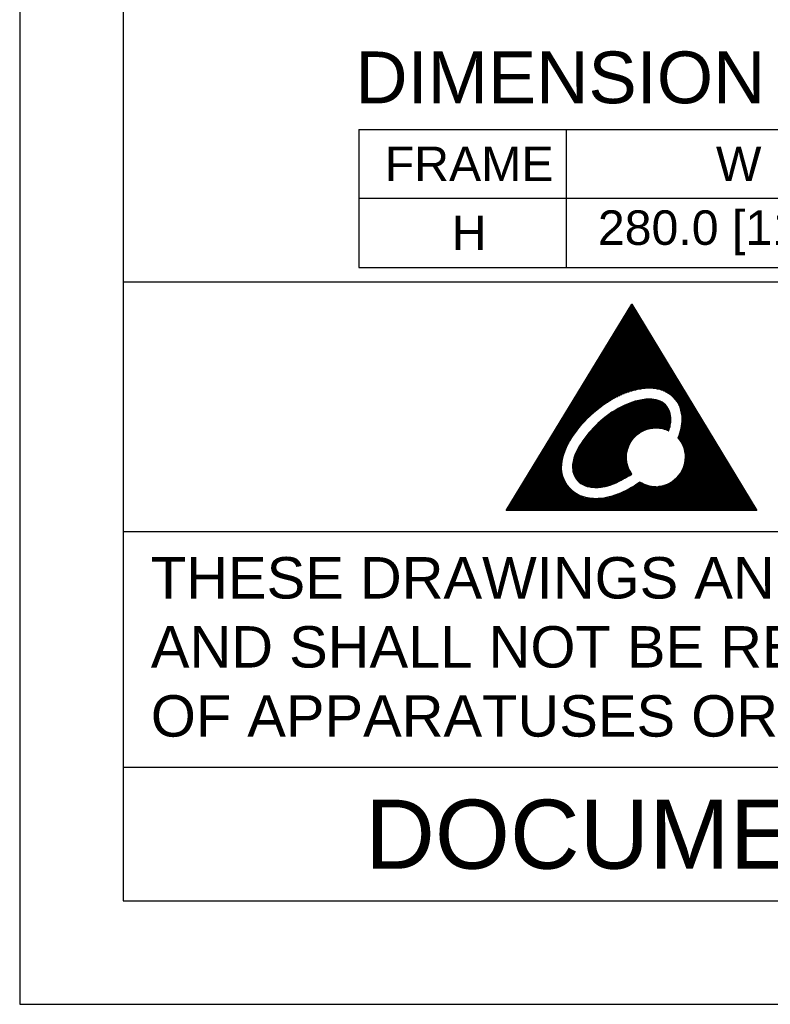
# Model space of a CAD drawing. Header units: millimetres. Extents: x 0 to 1700, y 17 to 1205.
# Tile 1 of 51: x 0 to 217, y 17 to 303. Entities that reach past the tile are written whole.
import ezdxf
from ezdxf.enums import TextEntityAlignment as Align

# ---------------------------------------------------------------- set-up
doc = ezdxf.new("R2010")
doc.units = ezdxf.units.MM
doc.header["$LTSCALE"] = 77.505185
doc.layers.get('0').update_dxf_attribs({"linetype": 'CONTINUOUS'})
for name, color, linetype in [('DF', 3, 'CONTINUOUS'), ('SPEC', 1, 'CONTINUOUS'), ('TXT', 7, 'CONTINUOUS')]:
    doc.layers.add(name, color=color, linetype=linetype)
doc.styles.get("Standard").update_dxf_attribs({"font": 'arial.ttf'})
doc.styles.add('STYLE1', font='arial.ttf')

# ---------------------------------------------------------------- blocks, each defined once
blk = doc.blocks.new('A$C16500')
at = {"color": 4, "linetype": 'Continuous', "lineweight": 0}
for p, q in [((10.947, 19.083), (0, 1.089)), ((21.84, 1.089), (10.947, 19.083)), ((0, 1.089), (21.84, 1.089))]:
    blk.add_line(p, q, dxfattribs=at)
at = {"color": 4}
for p, q in [((0, 1.089), (10.947, 19.083)), ((10.836, 18.901), (11.058, 18.901)), ((10.886, 18.983), (11.008, 18.983)), ((10.936, 19.065), (10.958, 19.065)), ((10.947, 19.083), (21.84, 1.089)), ((10.339, 18.083), (11.553, 18.083)), ((10.388, 18.165), (11.503, 18.165)), ((10.438, 18.247), (11.454, 18.247)), ((10.488, 18.328), (11.404, 18.328)), ((10.538, 18.41), (11.355, 18.41)), ((10.588, 18.492), (11.305, 18.492)), ((10.637, 18.574), (11.256, 18.574)), ((10.687, 18.656), (11.206, 18.656)), ((10.737, 18.737), (11.157, 18.737)), ((10.787, 18.819), (11.107, 18.819)), ((9.791, 17.183), (12.098, 17.183)), ((9.841, 17.265), (12.048, 17.265)), ((9.891, 17.347), (11.999, 17.347)), ((9.94, 17.428), (11.949, 17.428)), ((9.99, 17.51), (11.899, 17.51)), ((10.04, 17.592), (11.85, 17.592)), ((10.09, 17.674), (11.8, 17.674)), ((10.14, 17.756), (11.751, 17.756)), ((10.189, 17.837), (11.701, 17.837)), ((10.239, 17.919), (11.652, 17.919)), ((10.289, 18.001), (11.602, 18.001)), ((9.293, 16.365), (12.593, 16.365)), ((9.343, 16.447), (12.543, 16.447)), ((9.393, 16.528), (12.494, 16.528)), ((9.443, 16.61), (12.444, 16.61)), ((9.492, 16.692), (12.395, 16.692)), ((9.542, 16.774), (12.345, 16.774)), ((9.592, 16.856), (12.296, 16.856)), ((9.642, 16.937), (12.246, 16.937)), ((9.692, 17.019), (12.197, 17.019)), ((9.741, 17.101), (12.147, 17.101)), ((8.746, 15.465), (13.138, 15.465)), ((8.796, 15.547), (13.088, 15.547)), ((8.845, 15.628), (13.039, 15.628)), ((8.895, 15.71), (12.989, 15.71)), ((8.945, 15.792), (12.94, 15.792)), ((8.995, 15.874), (12.89, 15.874)), ((9.044, 15.956), (12.841, 15.956)), ((9.094, 16.037), (12.791, 16.037)), ((9.144, 16.119), (12.741, 16.119)), ((9.194, 16.201), (12.692, 16.201)), ((9.244, 16.283), (12.642, 16.283)), ((8.248, 14.647), (13.633, 14.647)), ((8.298, 14.728), (13.583, 14.728)), ((8.348, 14.81), (13.534, 14.81)), ((8.397, 14.892), (13.484, 14.892)), ((8.447, 14.974), (13.435, 14.974)), ((8.497, 15.056), (13.385, 15.056)), ((8.547, 15.137), (13.336, 15.137)), ((8.597, 15.219), (13.286, 15.219)), ((8.646, 15.301), (13.237, 15.301)), ((8.696, 15.383), (13.187, 15.383)), ((7.701, 13.747), (14.178, 13.747)), ((7.75, 13.828), (14.128, 13.828)), ((7.8, 13.91), (14.079, 13.91)), ((7.85, 13.992), (14.029, 13.992)), ((7.9, 14.074), (13.98, 14.074)), ((7.949, 14.156), (13.93, 14.156)), ((7.999, 14.237), (13.881, 14.237)), ((8.049, 14.319), (13.831, 14.319)), ((8.099, 14.401), (13.782, 14.401)), ((8.149, 14.483), (13.732, 14.483)), ((8.198, 14.565), (13.682, 14.565)), ((7.203, 12.928), (14.673, 12.928)), ((7.253, 13.01), (14.624, 13.01)), ((7.302, 13.092), (14.574, 13.092)), ((7.352, 13.174), (14.524, 13.174)), ((7.402, 13.256), (14.475, 13.256)), ((7.452, 13.338), (14.425, 13.338)), ((7.501, 13.419), (14.376, 13.419)), ((7.551, 13.501), (14.326, 13.501)), ((7.601, 13.583), (14.277, 13.583)), ((7.651, 13.665), (14.227, 13.665)), ((6.655, 12.028), (15.218, 12.028)), ((6.705, 12.11), (15.168, 12.11)), ((6.755, 12.192), (15.119, 12.192)), ((6.805, 12.274), (15.069, 12.274)), ((6.854, 12.356), (15.02, 12.356)), ((6.904, 12.438), (14.97, 12.438)), ((6.954, 12.519), (14.921, 12.519)), ((7.004, 12.601), (14.871, 12.601)), ((7.053, 12.683), (14.822, 12.683)), ((7.103, 12.765), (14.772, 12.765)), ((7.153, 12.847), (14.723, 12.847)), ((6.158, 11.21), (10.077, 11.21)), ((6.207, 11.292), (10.273, 11.292)), ((6.257, 11.374), (10.486, 11.374)), ((6.307, 11.456), (10.721, 11.456)), ((6.357, 11.538), (10.99, 11.538)), ((6.406, 11.619), (11.312, 11.619)), ((6.456, 11.701), (11.75, 11.701)), ((6.506, 11.783), (15.366, 11.783)), ((6.556, 11.865), (15.317, 11.865)), ((6.605, 11.947), (15.267, 11.947)), ((13.14, 11.701), (15.416, 11.701)), ((13.475, 11.619), (15.465, 11.619)), ((13.707, 11.538), (15.515, 11.538)), ((13.891, 11.456), (15.565, 11.456)), ((14.044, 11.374), (15.614, 11.374)), ((14.176, 11.292), (15.664, 11.292)), ((14.292, 11.21), (15.713, 11.21)), ((5.61, 10.31), (8.487, 10.31)), ((5.66, 10.392), (8.605, 10.392)), ((5.71, 10.474), (8.728, 10.474)), ((5.759, 10.556), (8.854, 10.556)), ((5.809, 10.638), (8.985, 10.638)), ((5.859, 10.719), (9.12, 10.719)), ((5.909, 10.801), (9.261, 10.801)), ((5.958, 10.883), (9.408, 10.883)), ((6.008, 10.965), (9.562, 10.965)), ((6.058, 11.047), (9.724, 11.047)), ((6.108, 11.128), (9.895, 11.128)), ((10.449, 10.334), (13.855, 10.334)), ((10.641, 10.416), (13.761, 10.416)), ((10.852, 10.498), (13.649, 10.498)), ((11.091, 10.58), (13.511, 10.58)), ((11.374, 10.661), (13.334, 10.661)), ((11.748, 10.743), (13.07, 10.743)), ((14.396, 11.128), (15.763, 11.128)), ((14.488, 11.047), (15.812, 11.047)), ((14.572, 10.965), (15.862, 10.965)), ((14.649, 10.883), (15.911, 10.883)), ((14.718, 10.801), (15.961, 10.801)), ((14.782, 10.719), (16.01, 10.719)), ((14.84, 10.638), (16.06, 10.638)), ((14.894, 10.556), (16.109, 10.556)), ((14.943, 10.474), (16.159, 10.474)), ((14.988, 10.392), (16.208, 10.392)), ((15.029, 10.31), (16.258, 10.31)), ((5.112, 9.492), (7.459, 9.492)), ((5.162, 9.574), (7.551, 9.574)), ((5.212, 9.656), (7.645, 9.656)), ((5.262, 9.738), (7.742, 9.738)), ((5.311, 9.819), (7.84, 9.819)), ((5.361, 9.901), (7.941, 9.901)), ((5.411, 9.983), (8.045, 9.983)), ((5.461, 10.065), (8.151, 10.065)), ((5.51, 10.147), (8.26, 10.147)), ((5.56, 10.228), (8.372, 10.228)), ((9.01, 9.516), (14.302, 9.516)), ((9.128, 9.598), (14.282, 9.598)), ((9.251, 9.68), (14.258, 9.68)), ((9.379, 9.762), (14.229, 9.762)), ((9.511, 9.843), (14.195, 9.843)), ((9.649, 9.925), (14.157, 9.925)), ((9.793, 10.007), (14.112, 10.007)), ((9.944, 10.089), (14.061, 10.089)), ((10.103, 10.171), (14.002, 10.171)), ((10.27, 10.252), (13.934, 10.252)), ((15.067, 10.228), (16.307, 10.228)), ((15.101, 10.147), (16.357, 10.147)), ((15.132, 10.065), (16.407, 10.065)), ((15.16, 9.983), (16.456, 9.983)), ((15.186, 9.901), (16.506, 9.901)), ((15.208, 9.819), (16.555, 9.819)), ((15.228, 9.738), (16.605, 9.738)), ((15.246, 9.656), (16.654, 9.656)), ((15.261, 9.574), (16.704, 9.574)), ((15.274, 9.492), (16.753, 9.492)), ((4.565, 8.592), (6.574, 8.592)), ((4.614, 8.674), (6.646, 8.674)), ((4.664, 8.756), (6.72, 8.756)), ((4.714, 8.838), (6.795, 8.838)), ((4.764, 8.919), (6.872, 8.919)), ((4.814, 9.001), (6.951, 9.001)), ((4.863, 9.083), (7.031, 9.083)), ((4.913, 9.165), (7.113, 9.165)), ((4.963, 9.247), (7.196, 9.247)), ((5.013, 9.328), (7.282, 9.328)), ((5.062, 9.41), (7.369, 9.41)), ((7.913, 8.616), (14.319, 8.616)), ((8, 8.698), (14.331, 8.698)), ((8.089, 8.78), (14.34, 8.78)), ((8.18, 8.862), (14.347, 8.862)), ((8.274, 8.943), (14.351, 8.943)), ((8.37, 9.025), (14.353, 9.025)), ((8.469, 9.107), (14.352, 9.107)), ((8.571, 9.189), (14.348, 9.189)), ((8.676, 9.271), (14.341, 9.271)), ((8.784, 9.352), (14.332, 9.352)), ((8.895, 9.434), (14.319, 9.434)), ((15.277, 8.592), (17.298, 8.592)), ((15.284, 9.41), (16.803, 9.41)), ((15.286, 8.674), (17.248, 8.674)), ((15.293, 9.328), (16.852, 9.328)), ((15.293, 8.756), (17.199, 8.756)), ((15.299, 9.247), (16.902, 9.247)), ((15.299, 8.838), (17.149, 8.838)), ((15.303, 9.165), (16.951, 9.165)), ((15.303, 8.919), (17.1, 8.919)), ((15.305, 9.083), (17.001, 9.083)), ((15.305, 9.001), (17.05, 9.001)), ((4.067, 7.774), (5.93, 7.774)), ((4.117, 7.856), (5.988, 7.856)), ((4.167, 7.938), (6.047, 7.938)), ((4.216, 8.019), (6.108, 8.019)), ((4.266, 8.101), (6.17, 8.101)), ((4.316, 8.183), (6.234, 8.183)), ((4.366, 8.265), (6.299, 8.265)), ((4.415, 8.347), (6.365, 8.347)), ((4.465, 8.428), (6.433, 8.428)), ((4.515, 8.51), (6.503, 8.51)), ((7.15, 7.798), (11.506, 7.798)), ((7.218, 7.88), (11.625, 7.88)), ((7.288, 7.962), (11.761, 7.962)), ((7.36, 8.043), (11.918, 8.043)), ((7.433, 8.125), (12.107, 8.125)), ((7.509, 8.207), (12.352, 8.207)), ((7.586, 8.289), (12.764, 8.289)), ((7.664, 8.371), (14.267, 8.371)), ((7.745, 8.452), (14.287, 8.452)), ((7.828, 8.534), (14.304, 8.534)), ((13.35, 8.289), (14.245, 8.289)), ((13.727, 8.207), (14.221, 8.207)), ((13.957, 8.125), (14.197, 8.125)), ((14.157, 8.043), (14.172, 8.043)), ((15.086, 7.774), (17.793, 7.774)), ((15.113, 7.856), (17.744, 7.856)), ((15.138, 7.938), (17.694, 7.938)), ((15.161, 8.019), (17.645, 8.019)), ((15.183, 8.101), (17.595, 8.101)), ((15.203, 8.183), (17.546, 8.183)), ((15.221, 8.265), (17.496, 8.265)), ((15.238, 8.347), (17.447, 8.347)), ((15.252, 8.428), (17.397, 8.428)), ((15.265, 8.51), (17.348, 8.51)), ((3.519, 6.874), (5.386, 6.874)), ((3.569, 6.956), (5.428, 6.956)), ((3.619, 7.038), (5.472, 7.038)), ((3.669, 7.119), (5.517, 7.119)), ((3.719, 7.201), (5.564, 7.201)), ((3.768, 7.283), (5.612, 7.283)), ((3.818, 7.365), (5.662, 7.365)), ((3.868, 7.447), (5.712, 7.447)), ((3.918, 7.528), (5.765, 7.528)), ((3.967, 7.61), (5.819, 7.61)), ((4.017, 7.692), (5.874, 7.692)), ((6.494, 6.898), (10.753, 6.898)), ((6.547, 6.98), (10.796, 6.98)), ((6.601, 7.062), (10.842, 7.062)), ((6.657, 7.143), (10.892, 7.143)), ((6.714, 7.225), (10.947, 7.225)), ((6.772, 7.307), (11.006, 7.307)), ((6.831, 7.389), (11.071, 7.389)), ((6.892, 7.471), (11.142, 7.471)), ((6.954, 7.552), (11.22, 7.552)), ((7.018, 7.634), (11.305, 7.634)), ((7.083, 7.716), (11.4, 7.716)), ((14.962, 7.447), (17.991, 7.447)), ((14.995, 7.528), (17.942, 7.528)), ((15.014, 7.365), (18.041, 7.365)), ((15.027, 7.61), (17.892, 7.61)), ((15.058, 7.692), (17.843, 7.692)), ((15.079, 7.283), (18.09, 7.283)), ((15.138, 7.201), (18.14, 7.201)), ((15.193, 7.119), (18.19, 7.119)), ((15.243, 7.038), (18.239, 7.038)), ((15.289, 6.956), (18.289, 6.956)), ((15.332, 6.874), (18.338, 6.874)), ((3.022, 6.056), (5.042, 6.056)), ((3.071, 6.138), (5.069, 6.138)), ((3.121, 6.219), (5.099, 6.219)), ((3.171, 6.301), (5.129, 6.301)), ((3.221, 6.383), (5.162, 6.383)), ((3.271, 6.465), (5.195, 6.465)), ((3.32, 6.547), (5.23, 6.547)), ((3.37, 6.628), (5.267, 6.628)), ((3.42, 6.71), (5.305, 6.71)), ((3.47, 6.792), (5.345, 6.792)), ((6.048, 6.08), (10.499, 6.08)), ((6.085, 6.162), (10.512, 6.162)), ((6.123, 6.243), (10.527, 6.243)), ((6.164, 6.325), (10.546, 6.325)), ((6.206, 6.407), (10.567, 6.407)), ((6.25, 6.489), (10.59, 6.489)), ((6.296, 6.571), (10.617, 6.571)), ((6.343, 6.652), (10.646, 6.652)), ((6.392, 6.734), (10.679, 6.734)), ((6.443, 6.816), (10.714, 6.816)), ((15.37, 6.792), (18.388, 6.792)), ((15.406, 6.71), (18.437, 6.71)), ((15.438, 6.628), (18.487, 6.628)), ((15.466, 6.547), (18.536, 6.547)), ((15.492, 6.465), (18.586, 6.465)), ((15.515, 6.383), (18.635, 6.383)), ((15.534, 6.301), (18.685, 6.301)), ((15.551, 6.219), (18.734, 6.219)), ((15.565, 6.138), (18.784, 6.138)), ((15.577, 6.056), (18.833, 6.056)), ((2.474, 5.156), (4.844, 5.156)), ((2.524, 5.238), (4.854, 5.238)), ((2.574, 5.319), (4.865, 5.319)), ((2.623, 5.401), (4.878, 5.401)), ((2.673, 5.483), (4.893, 5.483)), ((2.723, 5.565), (4.909, 5.565)), ((2.773, 5.647), (4.927, 5.647)), ((2.823, 5.728), (4.947, 5.728)), ((2.872, 5.81), (4.968, 5.81)), ((2.922, 5.892), (4.991, 5.892)), ((2.972, 5.974), (5.016, 5.974)), ((5.792, 5.18), (10.533, 5.18)), ((5.803, 5.262), (10.515, 5.262)), ((5.816, 5.343), (10.501, 5.343)), ((5.832, 5.425), (10.49, 5.425)), ((5.851, 5.507), (10.481, 5.507)), ((5.872, 5.589), (10.476, 5.589)), ((5.896, 5.671), (10.473, 5.671)), ((5.922, 5.752), (10.473, 5.752)), ((5.95, 5.834), (10.475, 5.834)), ((5.98, 5.916), (10.481, 5.916)), ((6.013, 5.998), (10.488, 5.998)), ((15.527, 5.156), (19.378, 5.156)), ((15.545, 5.238), (19.329, 5.238)), ((15.56, 5.319), (19.279, 5.319)), ((15.572, 5.401), (19.23, 5.401)), ((15.582, 5.483), (19.18, 5.483)), ((15.585, 5.974), (18.883, 5.974)), ((15.589, 5.565), (19.131, 5.565)), ((15.591, 5.892), (18.932, 5.892)), ((15.593, 5.647), (19.081, 5.647)), ((15.595, 5.81), (18.982, 5.81)), ((15.595, 5.728), (19.031, 5.728)), ((1.976, 4.338), (4.87, 4.338)), ((2.026, 4.419), (4.856, 4.419)), ((2.076, 4.501), (4.844, 4.501)), ((2.126, 4.583), (4.835, 4.583)), ((2.175, 4.665), (4.829, 4.665)), ((2.225, 4.747), (4.826, 4.747)), ((2.275, 4.828), (4.825, 4.828)), ((2.325, 4.91), (4.827, 4.91)), ((2.375, 4.992), (4.831, 4.992)), ((2.424, 5.074), (4.837, 5.074)), ((5.776, 4.934), (10.606, 4.934)), ((5.776, 4.852), (10.638, 4.852)), ((5.778, 5.016), (10.578, 5.016)), ((5.78, 4.771), (10.674, 4.771)), ((5.784, 5.098), (10.554, 5.098)), ((5.787, 4.689), (10.713, 4.689)), ((5.797, 4.607), (10.754, 4.607)), ((5.81, 4.525), (10.798, 4.525)), ((5.828, 4.443), (10.844, 4.443)), ((5.849, 4.362), (10.891, 4.362)), ((15.174, 4.338), (19.873, 4.338)), ((15.226, 4.419), (19.824, 4.419)), ((15.273, 4.501), (19.774, 4.501)), ((15.317, 4.583), (19.725, 4.583)), ((15.357, 4.665), (19.675, 4.665)), ((15.393, 4.747), (19.626, 4.747)), ((15.426, 4.828), (19.576, 4.828)), ((15.456, 4.91), (19.527, 4.91)), ((15.483, 4.992), (19.477, 4.992)), ((15.506, 5.074), (19.428, 5.074)), ((1.429, 3.438), (5.231, 3.438)), ((1.479, 3.519), (5.181, 3.519)), ((1.528, 3.601), (5.135, 3.601)), ((1.578, 3.683), (5.093, 3.683)), ((1.628, 3.765), (5.054, 3.765)), ((1.678, 3.847), (5.018, 3.847)), ((1.728, 3.928), (4.986, 3.928)), ((1.777, 4.01), (4.957, 4.01)), ((1.827, 4.092), (4.931, 4.092)), ((1.877, 4.174), (4.908, 4.174)), ((1.927, 4.256), (4.888, 4.256)), ((5.874, 4.28), (10.939, 4.28)), ((5.905, 4.198), (10.83, 4.198)), ((5.941, 4.116), (10.681, 4.116)), ((5.982, 4.034), (10.536, 4.034)), ((6.03, 3.952), (10.392, 3.952)), ((6.085, 3.871), (10.249, 3.871)), ((6.147, 3.789), (10.103, 3.789)), ((6.218, 3.707), (9.953, 3.707)), ((6.3, 3.625), (9.797, 3.625)), ((6.393, 3.543), (9.631, 3.543)), ((6.502, 3.462), (9.45, 3.462)), ((11.435, 3.438), (11.927, 3.438)), ((11.557, 3.519), (11.771, 3.519)), ((14.147, 3.438), (20.418, 3.438)), ((14.303, 3.519), (20.369, 3.519)), ((14.436, 3.601), (20.319, 3.601)), ((14.554, 3.683), (20.27, 3.683)), ((14.659, 3.765), (20.22, 3.765)), ((14.754, 3.847), (20.171, 3.847)), ((14.84, 3.928), (20.121, 3.928)), ((14.918, 4.01), (20.072, 4.01)), ((14.991, 4.092), (20.022, 4.092)), ((15.057, 4.174), (19.972, 4.174)), ((15.118, 4.256), (19.923, 4.256)), ((0.931, 2.619), (6.046, 2.619)), ((0.981, 2.701), (5.925, 2.701)), ((1.031, 2.783), (5.816, 2.783)), ((1.08, 2.865), (5.718, 2.865)), ((1.13, 2.947), (5.63, 2.947)), ((1.18, 3.028), (5.549, 3.028)), ((1.23, 3.11), (5.475, 3.11)), ((1.28, 3.192), (5.406, 3.192)), ((1.329, 3.274), (5.343, 3.274)), ((1.379, 3.356), (5.285, 3.356)), ((6.631, 3.38), (9.246, 3.38)), ((6.789, 3.298), (9.007, 3.298)), ((7.002, 3.216), (8.71, 3.216)), ((7.359, 3.134), (8.262, 3.134)), ((9.914, 2.619), (20.914, 2.619)), ((10.105, 2.701), (20.864, 2.701)), ((10.283, 2.783), (20.814, 2.783)), ((10.45, 2.865), (20.765, 2.865)), ((10.609, 2.947), (20.715, 2.947)), ((10.761, 3.028), (20.666, 3.028)), ((10.906, 3.11), (20.616, 3.11)), ((11.045, 3.192), (12.827, 3.192)), ((11.18, 3.274), (12.362, 3.274)), ((11.309, 3.356), (12.115, 3.356)), ((13.244, 3.192), (20.567, 3.192)), ((13.711, 3.274), (20.517, 3.274)), ((13.959, 3.356), (20.468, 3.356)), ((0.384, 1.719), (21.458, 1.719)), ((0.433, 1.801), (21.409, 1.801)), ((0.483, 1.883), (21.359, 1.883)), ((0.533, 1.965), (21.31, 1.965)), ((0.583, 2.047), (21.26, 2.047)), ((0.632, 2.128), (21.211, 2.128)), ((0.682, 2.21), (7.112, 2.21)), ((0.732, 2.292), (6.77, 2.292)), ((0.782, 2.374), (6.532, 2.374)), ((0.832, 2.456), (6.343, 2.456)), ((0.881, 2.538), (6.184, 2.538)), ((8.497, 2.21), (21.161, 2.21)), ((8.912, 2.292), (21.112, 2.292)), ((9.221, 2.374), (21.062, 2.374)), ((9.479, 2.456), (21.013, 2.456)), ((9.707, 2.538), (20.963, 2.538)), ((21.84, 1.089), (0, 1.089)), ((0.035, 1.147), (21.805, 1.147)), ((0.085, 1.228), (21.755, 1.228)), ((0.135, 1.31), (21.706, 1.31)), ((0.184, 1.392), (21.656, 1.392)), ((0.234, 1.474), (21.607, 1.474)), ((0.284, 1.556), (21.557, 1.556)), ((0.334, 1.638), (21.508, 1.638))]:
    blk.add_line(p, q, dxfattribs=at)
at = {"color": 4, "lineweight": 5}
blk.add_open_spline([(13.035, 3.184), (12.526, 3.184), (12.054, 3.334), (11.656, 3.589), (11.656, 3.589), (11.646, 3.582), (11.636, 3.574), (11.626, 3.567), (11.626, 3.567), (10.388, 2.708), (9.039, 2.157), (7.789, 2.152), (7.789, 2.152), (7.722, 2.152), (7.656, 2.154), (7.592, 2.157), (7.592, 2.157), (6.663, 2.198), (5.955, 2.574), (5.506, 3.075), (5.506, 3.075), (5.055, 3.576), (4.85, 4.173), (4.828, 4.693), (4.828, 4.693), (4.826, 4.734), (4.825, 4.776), (4.825, 4.821), (4.825, 4.821), (4.841, 6.359), (5.892, 8.022), (7.33, 9.374), (7.33, 9.374), (8.774, 10.712), (10.635, 11.739), (12.463, 11.758), (12.463, 11.758), (12.469, 11.759), (12.478, 11.759), (12.49, 11.759), (12.49, 11.759), (13.338, 11.761), (14.063, 11.48), (14.559, 10.978), (14.559, 10.978), (15.056, 10.478), (15.306, 9.783), (15.305, 9.04), (15.305, 9.04), (15.305, 8.523), (15.189, 7.98), (14.956, 7.433), (14.956, 7.433), (15.353, 6.982), (15.595, 6.393), (15.595, 5.746), (15.595, 5.746), (15.595, 4.331), (14.449, 3.184), (13.035, 3.184)], degree=3, knots=[0, 0, 0, 0, 0.066667, 0.066667, 0.066667, 0.066667, 0.133333, 0.133333, 0.133333, 0.133333, 0.2, 0.2, 0.2, 0.2, 0.266667, 0.266667, 0.266667, 0.266667, 0.333333, 0.333333, 0.333333, 0.333333, 0.4, 0.4, 0.4, 0.4, 0.466667, 0.466667, 0.466667, 0.466667, 0.533333, 0.533333, 0.533333, 0.533333, 0.6, 0.6, 0.6, 0.6, 0.666667, 0.666667, 0.666667, 0.666667, 0.733333, 0.733333, 0.733333, 0.733333, 0.8, 0.8, 0.8, 0.8, 0.866667, 0.866667, 0.866667, 0.866667, 0.933333, 0.933333, 0.933333, 0.933333, 1, 1, 1, 1], dxfattribs=at)
at = {"color": 4}
blk.add_open_spline([(14.17, 8.038), (14.22, 8.201), (14.32, 8.528), (14.376, 9.099), (14.289, 9.734), (13.912, 10.367), (13.25, 10.748), (11.891, 10.899), (9.974, 10.25), (7.972, 8.804), (6.463, 7.026), (5.645, 5.361), (5.862, 4.199), (6.23, 3.628), (6.864, 3.199), (7.449, 3.108), (8.328, 3.098), (9.498, 3.371), (10.446, 3.999), (10.949, 4.261)], degree=3, knots=[0, 0, 0, 0, 0.312367, 0.624583, 1.046436, 1.466715, 1.926852, 2.389378, 3.938121, 5.485059, 6.870888, 8.243304, 8.638919, 8.982344, 9.46431, 9.993919, 10.040204, 11.076714, 12.117258, 12.117258, 12.117258, 12.117258], dxfattribs=at)
blk.add_spline([(10.949, 4.261), (10.595, 4.966), (10.473, 5.746), (11.224, 7.557), (13.035, 8.306), (13.618, 8.238), (14.17, 8.038)], degree=3, dxfattribs=at)

msp = doc.modelspace()

# ---------------------------------------------------------------- linework, layer by layer
for p, q in [((0, 1205.48), (0, 17.48)), ((0, 17.48), (840, 17.48))]:
    msp.add_line(p, q)
at = {"linetype": 'Continuous'}
for p, q in [((98.22, 270.92), (758.22, 270.92)), ((98.22, 270.92), (98.22, 230.97)), ((158.22, 270.92), (158.22, 230.97)), ((98.22, 250.97), (758.22, 250.97)), ((98.22, 230.97), (758.22, 230.97))]:
    msp.add_line(p, q, dxfattribs=at)
at = {"layer": 'DF'}
for p, q in [((30, 1175.48), (30, 47.48)), ((810, 226.63), (30, 226.63)), ((810, 154.39), (30, 154.39)), ((810, 86.05), (30, 86.05)), ((30, 47.48), (810, 47.48))]:
    msp.add_line(p, q, dxfattribs=at)

# ---------------------------------------------------------------- block references
at = {"layer": 'TXT', "xscale": 3.321734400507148, "yscale": 3.321734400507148, "zscale": 3.321734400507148}
msp.add_blockref('A$C16500', (140.91, 156.89), dxfattribs=at)

# ---------------------------------------------------------------- texts
at = {"linetype": 'Continuous', "line_spacing_factor": 0.9}
for s, insert, char_height, width, attachment_point in [('DIMENSION', (97.2, 293.5), 15, 118.4944, 1), (' FRAME', (128.22, 260.95), 10, 59.88, 5), ('W', (208.22, 260.95), 10, 99.88, 5), (' H', (128.22, 240.97), 10, 59.88, 5), ('280.0 [11.02]', (208.22, 240.97), 10, 99.88, 5)]:
    msp.add_mtext(s, dxfattribs=dict(at, insert=insert, char_height=char_height, width=width, attachment_point=attachment_point))
at = {"layer": 'SPEC', "insert": (37.98, 147.03), "char_height": 12, "width": 786.9558, "attachment_point": 1, "style": 'STYLE1'}
msp.add_mtext('THESE DRAWINGS AND SPECIFICATIONS ARE THE PROPERTY OF DELTA ELECTRONICS, INC. \\PAND SHALL NOT BE REPRODUCED OR USED AS THE BASIS FOR THE MANUFACTURE OR SELL \\POF APPARATUSES OR DEVICES WITHOUT PERMISSION.', dxfattribs=at)
at = {"layer": 'TXT', "style": 'STYLE1'}
msp.add_text('DOCUMENT NAME', height=20, dxfattribs=at).set_placement((225, 66.76), align=Align.MIDDLE)

doc.saveas('drawing.dxf')
